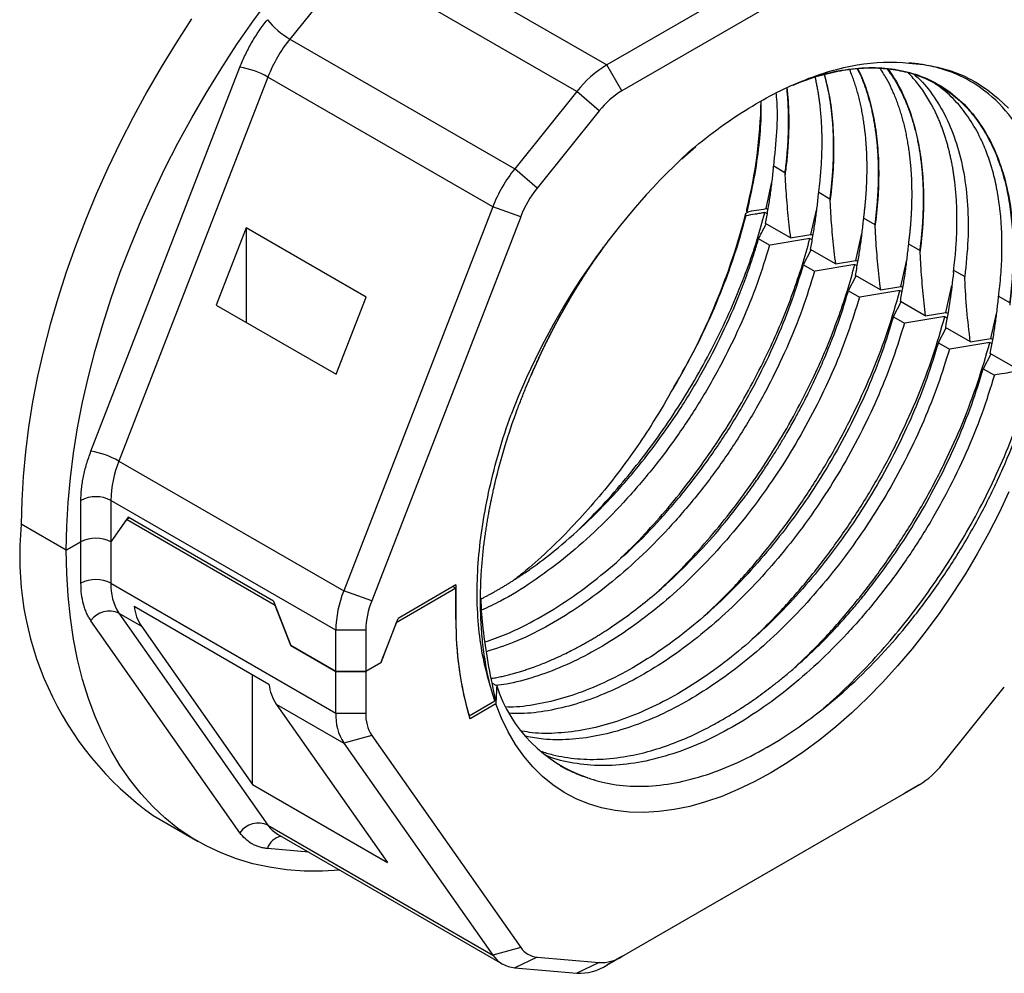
# Model space of a CAD drawing. Header units: millimetres. Extents: x 3 to 137, y 3 to 105.
# Tile 3 of 5: x 102 to 125, y 67 to 89. Entities that reach past the tile are written whole.
import ezdxf

# ---------------------------------------------------------------- set-up
doc = ezdxf.new("R2010")
doc.units = ezdxf.units.MM
doc.header["$LTSCALE"] = 0.5

msp = doc.modelspace()

# ---------------------------------------------------------------- linework, layer by layer
for p, q in [((122.446, 92.141), (115.418, 88.084)), ((122.8, 91.529), (115.771, 87.471)), ((110.115, 91.145), (115.418, 88.084)), ((109.407, 90.518), (107.942, 88.696)), ((114.711, 87.457), (109.407, 90.518)), ((107.942, 88.696), (113.246, 85.634)), ((103.251, 78.974), (106.765, 88.031)), ((115.771, 87.471), (115.418, 88.084)), ((107.425, 87.799), (103.911, 78.742)), ((112.728, 84.738), (107.425, 87.799)), ((114.711, 87.457), (113.246, 85.634)), ((115.241, 87.001), (114.711, 87.457)), ((115.241, 87.001), (113.776, 85.179)), ((117.189, 85.873), (117.517, 86.165)), ((113.776, 85.179), (113.246, 85.634)), ((119.35, 85.638), (119.352, 85.696)), ((119.618, 85.543), (119.357, 85.694)), ((119.174, 84.696), (119.313, 85.328)), ((120.417, 85.082), (120.678, 84.931)), ((112.728, 84.738), (109.214, 75.681)), ((113.388, 84.506), (112.728, 84.738)), ((118.699, 84.587), (118.774, 84.631)), ((119.2, 84.573), (119.149, 84.603)), ((119.217, 84.671), (119.174, 84.696)), ((120.234, 84.084), (120.368, 84.663)), ((113.388, 84.506), (109.874, 75.449)), ((119.75, 84.005), (119.161, 84.345)), ((121.478, 84.469), (121.739, 84.319)), ((106.911, 84.245), (106.204, 82.422)), ((109.74, 82.612), (106.911, 84.245)), ((106.911, 84.245), (106.911, 82.014)), ((119.75, 84.005), (120.234, 84.084)), ((120.278, 84.059), (120.234, 84.084)), ((121.295, 83.472), (121.435, 84.108)), ((119.257, 83.833), (118.996, 83.983)), ((120.21, 83.99), (119.269, 83.835)), ((120.21, 83.99), (120.261, 83.961)), ((122.8, 83.707), (122.539, 83.857)), ((120.06, 83.378), (120.239, 83.722)), ((120.811, 83.392), (120.222, 83.733)), ((121.27, 83.378), (120.33, 83.222)), ((120.811, 83.392), (121.295, 83.472)), ((121.27, 83.378), (121.322, 83.348)), ((121.339, 83.447), (121.295, 83.472)), ((122.356, 82.859), (122.495, 83.491)), ((120.057, 83.371), (120.318, 83.221)), ((123.599, 83.245), (123.86, 83.094)), ((121.121, 82.766), (121.3, 83.11)), ((121.872, 82.78), (121.282, 83.12)), ((121.118, 82.759), (121.378, 82.608)), ((122.331, 82.766), (121.39, 82.61)), ((121.872, 82.78), (122.356, 82.859)), ((122.331, 82.766), (122.382, 82.736)), ((122.399, 82.834), (122.356, 82.859)), ((123.416, 82.247), (123.556, 82.883)), ((109.032, 80.789), (109.74, 82.612)), ((122.181, 82.153), (122.361, 82.498)), ((122.932, 82.168), (122.343, 82.508)), ((124.66, 82.632), (124.921, 82.482)), ((106.204, 82.422), (109.032, 80.789)), ((122.932, 82.168), (123.416, 82.247)), ((123.46, 82.222), (123.416, 82.247)), ((124.477, 81.635), (124.611, 82.223)), ((122.178, 82.146), (122.439, 81.996)), ((123.392, 82.153), (122.451, 81.998)), ((123.392, 82.153), (123.443, 82.124)), ((123.242, 81.541), (123.421, 81.886)), ((123.997, 81.553), (123.404, 81.896)), ((123.239, 81.534), (123.5, 81.384)), ((124.452, 81.541), (123.512, 81.385)), ((123.993, 81.555), (124.477, 81.635)), ((124.452, 81.541), (124.504, 81.512)), ((124.521, 81.61), (124.477, 81.635)), ((124.303, 80.929), (124.482, 81.273)), ((125.054, 80.943), (124.464, 81.283)), ((124.3, 80.922), (124.56, 80.771)), ((103.911, 78.742), (109.214, 75.681)), ((103.014, 76.84), (103.014, 77.816)), ((109.025, 74.755), (103.721, 77.816)), ((103.721, 77.816), (103.721, 76.84)), ((104.13, 77.42), (103.721, 76.84)), ((104.089, 77.362), (103.721, 76.84)), ((104.089, 77.362), (104.159, 77.403)), ((107.597, 75.337), (104.089, 77.362)), ((107.556, 75.443), (104.13, 77.42)), ((102.668, 76.64), (101.608, 77.252)), ((103.014, 76.84), (102.668, 76.64)), ((102.668, 76.64), (103.014, 76.84)), ((103.014, 75.863), (103.014, 76.84)), ((103.721, 76.84), (103.721, 75.863)), ((103.721, 75.863), (109.025, 72.801)), ((111.861, 75.742), (110.453, 74.929)), ((111.861, 75.824), (110.494, 75.034)), ((111.79, 75.783), (111.861, 75.742)), ((111.861, 75.824), (111.861, 75.007)), ((111.861, 75.007), (111.861, 75.742)), ((109.874, 75.449), (109.214, 75.681)), ((104.268, 75.318), (107.45, 73.481)), ((107.556, 75.443), (107.964, 74.39)), ((107.964, 74.39), (107.597, 75.337)), ((103.911, 75.156), (104.441, 74.85)), ((103.911, 75.156), (107.425, 70.156)), ((110.085, 73.982), (110.494, 75.034)), ((106.765, 69.979), (103.251, 74.979)), ((104.441, 74.85), (107.065, 71.116)), ((110.453, 74.929), (110.085, 73.982)), ((109.732, 74.755), (109.025, 74.755)), ((109.025, 73.778), (109.025, 74.755)), ((109.732, 74.755), (109.732, 73.778)), ((109.025, 73.778), (107.964, 74.39)), ((107.964, 74.39), (109.025, 73.778)), ((110.085, 73.982), (109.732, 73.778)), ((107.065, 71.116), (107.065, 73.703)), ((109.025, 72.801), (109.025, 73.778)), ((109.732, 73.778), (109.025, 73.778)), ((109.025, 73.778), (109.732, 73.778)), ((109.732, 73.778), (109.732, 72.801)), ((112.822, 73.439), (112.726, 73.494)), ((123.33, 71.585), (124.795, 73.408)), ((112.781, 73.169), (112.778, 73.087)), ((107.623, 73.013), (109.214, 72.094)), ((107.623, 73.013), (110.247, 69.279)), ((112.17, 72.736), (112.778, 73.087)), ((112.801, 73.019), (112.192, 72.667)), ((109.025, 72.801), (109.732, 72.801)), ((109.874, 72.271), (109.214, 72.094)), ((109.874, 72.271), (113.388, 67.271)), ((109.214, 72.094), (112.728, 67.094)), ((107.065, 71.116), (110.247, 69.279)), ((115.771, 67.058), (122.8, 71.115)), ((122.8, 71.115), (122.446, 70.911)), ((115.418, 66.854), (122.446, 70.911)), ((104.715, 70.385), (105.776, 69.772)), ((107.425, 70.156), (112.728, 67.094)), ((107.65, 69.947), (112.953, 66.886)), ((108.394, 69.518), (107.412, 69.605)), ((113.388, 67.271), (112.728, 67.094)), ((113.776, 67.047), (113.246, 66.795)), ((113.776, 67.047), (115.241, 66.916)), ((115.241, 66.916), (114.711, 66.664)), ((115.771, 67.058), (115.418, 66.854)), ((113.246, 66.795), (114.711, 66.664))]:
    msp.add_line(p, q)
at = {"flags": 128}
for points in [[(102.668, 76.64), (102.679, 77.198), (102.711, 77.766), (102.765, 78.345), (102.84, 78.933), (102.936, 79.529), (103.053, 80.131), (103.191, 80.739), (103.349, 81.351), (103.528, 81.965), (103.726, 82.581), (103.943, 83.198), (104.18, 83.813), (104.435, 84.427), (104.707, 85.037), (104.997, 85.643), (105.304, 86.242), (105.627, 86.835), (105.966, 87.419), (106.319, 87.994), (106.687, 88.559), (107.068, 89.111), (107.461, 89.651)], [(105.626, 89.171), (105.259, 88.607), (104.905, 88.032), (104.567, 87.447), (104.244, 86.855), (103.937, 86.255), (103.647, 85.649), (103.374, 85.039), (103.119, 84.426), (102.883, 83.81), (102.665, 83.194), (102.467, 82.577), (102.289, 81.963), (102.13, 81.351), (101.993, 80.744), (101.876, 80.141), (101.779, 79.546), (101.704, 78.958), (101.651, 78.379), (101.619, 77.81), (101.608, 77.252)], [(122.543, 88.125), (122.886, 88.094), (123.217, 88.033), (123.534, 87.943), (123.838, 87.824), (124.126, 87.676), (124.398, 87.5), (124.653, 87.297), (124.89, 87.067)], [(124.9, 78.014), (124.67, 77.521), (124.422, 77.035), (124.158, 76.555), (123.878, 76.084), (123.584, 75.624), (123.276, 75.175), (122.955, 74.739), (122.622, 74.318), (122.279, 73.913), (121.926, 73.526), (121.565, 73.156), (121.196, 72.806), (120.821, 72.477), (120.442, 72.17), (120.058, 71.886), (119.673, 71.625), (119.285, 71.389), (118.898, 71.178), (118.513, 70.994), (118.129, 70.835), (117.75, 70.704), (117.375, 70.6), (117.006, 70.524), (116.645, 70.477), (116.292, 70.457), (115.949, 70.466), (115.616, 70.503), (115.295, 70.568), (114.987, 70.661), (114.693, 70.781), (114.413, 70.929), (114.149, 71.104), (113.901, 71.305), (113.671, 71.531), (113.458, 71.782), (113.265, 72.058), (113.09, 72.356), (112.936, 72.677), (112.801, 73.019)], [(109.125, 69.096), (108.709, 69.072), (108.283, 69.075), (107.867, 69.105), (107.461, 69.163), (107.068, 69.248), (106.687, 69.361), (106.319, 69.501), (105.966, 69.668), (105.627, 69.861), (105.304, 70.081), (104.997, 70.326), (104.707, 70.597), (104.435, 70.892), (104.18, 71.211), (103.943, 71.554), (103.726, 71.92), (103.528, 72.307), (103.349, 72.716), (103.191, 73.145), (103.053, 73.593), (102.936, 74.06), (102.84, 74.545), (102.765, 75.046), (102.711, 75.563), (102.679, 76.095), (102.668, 76.64)], [(112.444, 75.514), (112.458, 75.212), (112.497, 74.795)]]:
    msp.add_lwpolyline(points, dxfattribs=at)
for centre, radius, start, end in [((108.899, 90.346), 1.907, 218.7706, 239.8956), ((110.61, 86.558), 3.418, 141.2895, 158.7105), ((106.474, 86.145), 1.908, 60.1095, 81.2221), ((116.763, 85.855), 2.603, 121.1059, 142.0213), ((116.78, 85.8), 1.952, 121.1059, 142.0214), ((107.772, 87.425), 11.288, 345.9398, 359.0116), ((128.615, 73.895), 16.558, 132.8929, 158.9537), ((115.913, 83.497), 3.418, 141.2895, 158.7105), ((115.776, 83.576), 2.564, 141.2895, 158.7105), ((103.419, 88.515), 15.777, 329.3997, 345.584), ((102.96, 77.088), 1.908, 60.1095, 81.2221), ((106.325, 77.766), 2.604, 157.9788, 178.8919), ((103.368, 77.134), 0.769, 62.6097, 117.3903), ((109.087, 76.5), 7.517, 174.2525, 234.4354), ((103.368, 76.157), 0.769, 62.6097, 117.3903), ((103.368, 75.181), 0.769, 62.6097, 117.3903), ((104.948, 75.813), 1.227, 177.6485, 212.3492), ((111.628, 74.704), 2.604, 157.9788, 178.8919), ((105.338, 75.447), 1.078, 186.8774, 213.6658), ((111.684, 74.717), 1.953, 157.9788, 178.8919), ((103.69, 74.66), 0.543, 66.028, 143.9743), ((119.642, 74.914), 7.782, 179.315, 196.7842), ((119.708, 74.92), 7.847, 179.3636, 196.1578), ((108.52, 73.61), 1.078, 186.8774, 213.6658), ((116.062, 74.503), 3.41, 198.1797, 251.0533), ((110.251, 72.751), 1.227, 177.6485, 212.3492), ((110.652, 72.764), 0.921, 177.6485, 212.3492), ((121.791, 72.787), 1.952, 301.1059, 322.0213), ((107.204, 69.66), 0.543, 66.028, 143.9743), ((108.003, 70.554), 0.702, 214.532, 239.776), ((107.823, 69.475), 0.431, 101.5372, 162.4036), ((113.816, 67.565), 0.52, 214.4414, 265.5479), ((113.3, 67.486), 0.693, 214.4414, 265.5479), ((115.279, 67.835), 0.92, 267.6422, 302.3493), ((114.761, 67.89), 1.227, 267.6422, 302.3493)]:
    msp.add_arc(centre, radius, start, end)
for points, knots in [([(106.765, 88.031), (106.785, 88.081), (106.825, 88.18), (106.893, 88.327), (106.966, 88.473), (107.071, 88.664), (107.216, 88.896), (107.347, 89.066), (107.412, 89.152)], [0, 0, 0, 0, 0.1252242, 0.2499622, 0.3747523, 0.5001321, 0.7499622, 1, 1, 1, 1]), ([(117.345, 86.025), (117.565, 86.213), (117.787, 86.39), (118.234, 86.72), (118.46, 86.873), (119.132, 87.294), (119.578, 87.524), (120.463, 87.884), (120.905, 88.014), (121.75, 88.158), (122.156, 88.173), (122.544, 88.128)], [0, 0, 0, 0, 0.125, 0.125, 0.25, 0.25, 0.5, 0.5, 0.75, 0.75, 1, 1, 1, 1]), ([(119.87, 87.635), (120.065, 87.709), (120.49, 87.871), (121.121, 87.998), (121.758, 88.038), (122.357, 87.973), (122.911, 87.806), (123.413, 87.538), (123.855, 87.172), (124.232, 86.713), (124.54, 86.169), (124.777, 85.547), (124.938, 84.854), (125.017, 84.094), (125.021, 83.283), (124.956, 82.708), (124.924, 82.42)], [0, 0, 0, 0, 0.06112, 0.133312, 0.20554, 0.277801, 0.350056, 0.422274, 0.494464, 0.566667, 0.638882, 0.71109, 0.783283, 0.855496, 0.927751, 1, 1, 1, 1]), ([(125.575, 80.938), (125.592, 81.011), (125.651, 81.256), (125.753, 81.768), (125.867, 82.559), (125.924, 83.596), (125.832, 84.817), (125.425, 86.297), (124.658, 87.302), (123.847, 87.796), (123.38, 87.98), (123.064, 88.06), (122.831, 88.099), (122.72, 88.113), (122.64, 88.121), (122.598, 88.124), (122.565, 88.127), (122.549, 88.126), (122.544, 88.126)], [0, 0, 0, 0, 0.018929, 0.063525, 0.133868, 0.230079, 0.352221, 0.500278, 0.740501, 0.833085, 0.888679, 0.944295, 0.962854, 0.981414, 0.987606, 0.993799, 0.997929, 1, 1, 1, 1]), ([(119.815, 87.61), (119.862, 87.631), (120.087, 87.73), (120.483, 87.852), (120.992, 87.968), (121.48, 88.02), (121.949, 88.014), (122.399, 87.948), (122.822, 87.822), (123.211, 87.639), (123.568, 87.401), (123.895, 87.104), (124.183, 86.754), (124.428, 86.358), (124.632, 85.915), (124.794, 85.424), (124.91, 84.894), (124.981, 84.337), (125.008, 83.751), (124.994, 83.134), (124.945, 82.699), (124.921, 82.482)], [0, 0, 0, 0, 0.014639, 0.0703, 0.12596, 0.180051, 0.234141, 0.289802, 0.345463, 0.399554, 0.453645, 0.509307, 0.56497, 0.619058, 0.673147, 0.728807, 0.784467, 0.837606, 0.890746, 0.945373, 1, 1, 1, 1]), ([(120.417, 85.082), (120.419, 85.092), (120.426, 85.146), (120.437, 85.243), (120.449, 85.349), (120.457, 85.434), (120.465, 85.518), (120.472, 85.602), (120.479, 85.707), (120.484, 85.79), (120.488, 85.873), (120.491, 85.955), (120.494, 86.037), (120.496, 86.139), (120.497, 86.22), (120.497, 86.32), (120.496, 86.4), (120.494, 86.479), (120.492, 86.558), (120.489, 86.637), (120.484, 86.734), (120.479, 86.811), (120.473, 86.887), (120.466, 86.963), (120.459, 87.039), (120.449, 87.132), (120.44, 87.207), (120.43, 87.28), (120.419, 87.353), (120.408, 87.425), (120.393, 87.515), (120.38, 87.586), (120.366, 87.656), (120.353, 87.721), (120.342, 87.767), (120.336, 87.796)], [0, 0, 0, 0, 0.010821, 0.054109, 0.097396, 0.119039, 0.140682, 0.183969, 0.205612, 0.248899, 0.270542, 0.292185, 0.335472, 0.357115, 0.400402, 0.422045, 0.465332, 0.486975, 0.508618, 0.551905, 0.573548, 0.616835, 0.638478, 0.660121, 0.703408, 0.725051, 0.768338, 0.789981, 0.811624, 0.854911, 0.876554, 0.919841, 0.941484, 0.963127, 1, 1, 1, 1]), ([(120.546, 87.859), (120.578, 87.744), (120.659, 87.448), (120.734, 86.922), (120.775, 86.292), (120.766, 85.628), (120.715, 85.164), (120.69, 84.932)], [0, 0, 0, 0, 0.136962, 0.352797, 0.568605, 0.78433, 1, 1, 1, 1]), ([(120.547, 87.859), (120.553, 87.84), (120.564, 87.798), (120.58, 87.733), (120.597, 87.665), (120.612, 87.597), (120.627, 87.528), (120.641, 87.458), (120.654, 87.388), (120.667, 87.317), (120.679, 87.246), (120.693, 87.149), (120.706, 87.052), (120.718, 86.954), (120.725, 86.879), (120.732, 86.804), (120.739, 86.729), (120.744, 86.653), (120.749, 86.576), (120.753, 86.499), (120.756, 86.421), (120.758, 86.343), (120.76, 86.264), (120.761, 86.185), (120.761, 86.106), (120.76, 86.026), (120.759, 85.945), (120.756, 85.864), (120.753, 85.783), (120.749, 85.701), (120.745, 85.619), (120.739, 85.536), (120.733, 85.453), (120.726, 85.37), (120.719, 85.286), (120.71, 85.202), (120.701, 85.114), (120.69, 85.024), (120.682, 84.962), (120.678, 84.931)], [0, 0, 0, 0, 0.023448, 0.049713, 0.075977, 0.102241, 0.128506, 0.15477, 0.181034, 0.207299, 0.233563, 0.259827, 0.312358, 0.338623, 0.364887, 0.391151, 0.417416, 0.44368, 0.469944, 0.496209, 0.522473, 0.548737, 0.575002, 0.601266, 0.62753, 0.653794, 0.680059, 0.706323, 0.732587, 0.758852, 0.785116, 0.81138, 0.837645, 0.863909, 0.890173, 0.916438, 0.942702, 0.971349, 1, 1, 1, 1]), ([(121.478, 84.469), (121.479, 84.476), (121.484, 84.512), (121.492, 84.576), (121.501, 84.66), (121.51, 84.744), (121.519, 84.828), (121.525, 84.898), (121.53, 84.967), (121.536, 85.036), (121.541, 85.119), (121.546, 85.201), (121.55, 85.283), (121.553, 85.364), (121.555, 85.445), (121.557, 85.525), (121.558, 85.605), (121.558, 85.685), (121.557, 85.764), (121.556, 85.842), (121.554, 85.92), (121.551, 85.998), (121.547, 86.075), (121.543, 86.152), (121.537, 86.228), (121.532, 86.303), (121.525, 86.378), (121.517, 86.453), (121.509, 86.527), (121.5, 86.6), (121.49, 86.672), (121.48, 86.745), (121.469, 86.816), (121.457, 86.887), (121.444, 86.957), (121.431, 87.027), (121.417, 87.096), (121.402, 87.164), (121.386, 87.232), (121.37, 87.299), (121.353, 87.365), (121.335, 87.431), (121.316, 87.496), (121.297, 87.56), (121.277, 87.624), (121.256, 87.687), (121.235, 87.749), (121.213, 87.811), (121.19, 87.871), (121.168, 87.926), (121.154, 87.961), (121.148, 87.975)], [0, 0, 0, 0, 0.005265, 0.026324, 0.047384, 0.068443, 0.089502, 0.110562, 0.121091, 0.142151, 0.16321, 0.18427, 0.205329, 0.226389, 0.247448, 0.268507, 0.289567, 0.310626, 0.331686, 0.352745, 0.373805, 0.394864, 0.415923, 0.436983, 0.458042, 0.479102, 0.500161, 0.52122, 0.54228, 0.563339, 0.584399, 0.605458, 0.626518, 0.647577, 0.668636, 0.689696, 0.710755, 0.731815, 0.752874, 0.773933, 0.794993, 0.816052, 0.837112, 0.858171, 0.879231, 0.90029, 0.921349, 0.942409, 0.963468, 0.984528, 1, 1, 1, 1]), ([(121.327, 87.994), (121.367, 87.913), (121.416, 87.814), (121.465, 87.688), (121.486, 87.63), (121.507, 87.571), (121.528, 87.511), (121.547, 87.451), (121.566, 87.39), (121.585, 87.328), (121.602, 87.266), (121.62, 87.203), (121.636, 87.14), (121.652, 87.076), (121.667, 87.011), (121.681, 86.946), (121.694, 86.881), (121.707, 86.814), (121.724, 86.725), (121.739, 86.635), (121.752, 86.544), (121.762, 86.475), (121.77, 86.405), (121.779, 86.335), (121.786, 86.265), (121.793, 86.194), (121.799, 86.122), (121.804, 86.05), (121.808, 85.978), (121.812, 85.905), (121.816, 85.832), (121.818, 85.758), (121.82, 85.684), (121.821, 85.609), (121.821, 85.534), (121.821, 85.458), (121.82, 85.382), (121.818, 85.306), (121.816, 85.229), (121.813, 85.152), (121.809, 85.074), (121.805, 84.996), (121.798, 84.892), (121.79, 84.787), (121.78, 84.681), (121.772, 84.601), (121.764, 84.521), (121.755, 84.447), (121.747, 84.38), (121.742, 84.339), (121.739, 84.319)], [0, 0, 0, 0, 0.085772, 0.104617, 0.123463, 0.142309, 0.161154, 0.18, 0.198846, 0.217692, 0.236537, 0.255383, 0.274229, 0.293074, 0.31192, 0.330766, 0.349611, 0.368457, 0.387303, 0.424996, 0.443841, 0.462687, 0.481533, 0.500378, 0.519224, 0.53807, 0.556915, 0.575761, 0.594607, 0.613453, 0.632298, 0.651144, 0.66999, 0.688835, 0.707681, 0.726527, 0.745372, 0.764218, 0.783064, 0.801909, 0.820755, 0.839601, 0.858446, 0.896139, 0.914985, 0.933831, 0.952676, 0.971522, 0.985761, 1, 1, 1, 1]), ([(121.339, 87.996), (121.373, 87.929), (121.479, 87.714), (121.611, 87.301), (121.736, 86.763), (121.812, 86.184), (121.839, 85.571), (121.821, 84.929), (121.768, 84.481), (121.742, 84.257)], [0, 0, 0, 0, 0.069836, 0.224871, 0.379912, 0.534938, 0.689948, 0.844967, 1, 1, 1, 1]), ([(122.539, 83.857), (122.54, 83.864), (122.544, 83.9), (122.552, 83.963), (122.562, 84.048), (122.571, 84.132), (122.579, 84.216), (122.587, 84.299), (122.593, 84.383), (122.599, 84.465), (122.604, 84.548), (122.609, 84.63), (122.612, 84.711), (122.615, 84.792), (122.617, 84.873), (122.618, 84.953), (122.619, 85.033), (122.618, 85.113), (122.617, 85.191), (122.616, 85.27), (122.613, 85.348), (122.61, 85.425), (122.606, 85.502), (122.601, 85.578), (122.595, 85.654), (122.589, 85.729), (122.582, 85.804), (122.574, 85.878), (122.565, 85.952), (122.556, 86.025), (122.546, 86.097), (122.535, 86.169), (122.523, 86.24), (122.511, 86.311), (122.498, 86.381), (122.484, 86.45), (122.47, 86.519), (122.454, 86.587), (122.438, 86.654), (122.422, 86.721), (122.404, 86.787), (122.386, 86.852), (122.367, 86.917), (122.347, 86.981), (122.327, 87.044), (122.306, 87.107), (122.284, 87.169), (122.262, 87.23), (122.238, 87.29), (122.214, 87.35), (122.19, 87.409), (122.164, 87.467), (122.112, 87.582), (122.02, 87.771), (121.92, 87.921), (121.864, 88.005)], [0, 0, 0, 0, 0.0042127, 0.0210639, 0.0379151, 0.0547663, 0.0716174, 0.0884686, 0.1053198, 0.122171, 0.1390222, 0.1558733, 0.1727245, 0.1895757, 0.2064269, 0.2232781, 0.2401292, 0.2569804, 0.2738316, 0.2906828, 0.3075339, 0.3243851, 0.3412363, 0.3580875, 0.3749387, 0.3917898, 0.408641, 0.4254922, 0.4423434, 0.4591946, 0.4760457, 0.4928969, 0.5097481, 0.5265993, 0.5434504, 0.5603016, 0.5771528, 0.594004, 0.6108552, 0.6277063, 0.6445575, 0.6614087, 0.6782599, 0.695111, 0.7119622, 0.7288134, 0.7456646, 0.7625158, 0.7793669, 0.7962181, 0.8130693, 0.8299205, 0.8467717, 0.9141913, 1, 1, 1, 1]), ([(122.031, 87.991), (122.098, 87.897), (122.258, 87.674), (122.395, 87.392), (122.478, 87.195), (122.503, 87.135), (122.526, 87.074), (122.549, 87.013), (122.571, 86.95), (122.592, 86.888), (122.613, 86.824), (122.633, 86.76), (122.652, 86.695), (122.67, 86.629), (122.688, 86.563), (122.705, 86.496), (122.721, 86.428), (122.736, 86.36), (122.751, 86.291), (122.765, 86.221), (122.778, 86.151), (122.79, 86.08), (122.801, 86.009), (122.812, 85.937), (122.822, 85.865), (122.831, 85.791), (122.84, 85.718), (122.848, 85.643), (122.855, 85.569), (122.861, 85.493), (122.866, 85.417), (122.871, 85.341), (122.875, 85.264), (122.878, 85.187), (122.88, 85.109), (122.881, 85.03), (122.882, 84.951), (122.882, 84.872), (122.881, 84.792), (122.88, 84.712), (122.877, 84.631), (122.874, 84.55), (122.87, 84.469), (122.866, 84.387), (122.86, 84.304), (122.854, 84.221), (122.847, 84.138), (122.839, 84.055), (122.831, 83.971), (122.821, 83.885), (122.811, 83.797), (122.803, 83.737), (122.8, 83.707)], [0, 0, 0, 0, 0.094922, 0.224052, 0.240179, 0.256305, 0.272431, 0.288557, 0.304683, 0.32081, 0.336936, 0.353062, 0.369188, 0.385315, 0.401441, 0.417567, 0.433693, 0.449819, 0.465946, 0.482072, 0.498198, 0.514324, 0.53045, 0.546577, 0.562703, 0.578829, 0.594955, 0.611081, 0.627208, 0.643334, 0.65946, 0.675586, 0.691712, 0.707839, 0.723965, 0.740091, 0.756217, 0.772343, 0.78847, 0.804596, 0.820722, 0.836848, 0.852974, 0.869101, 0.885227, 0.901353, 0.917479, 0.933605, 0.949732, 0.965858, 0.982928, 1, 1, 1, 1]), ([(122.05, 87.988), (122.118, 87.892), (122.278, 87.664), (122.478, 87.244), (122.656, 86.742), (122.784, 86.193), (122.866, 85.606), (122.897, 84.982), (122.882, 84.33), (122.829, 83.873), (122.803, 83.645)], [0, 0, 0, 0, 0.095797, 0.224819, 0.353951, 0.483168, 0.612418, 0.741652, 0.870839, 1, 1, 1, 1]), ([(123.599, 83.245), (123.601, 83.256), (123.608, 83.31), (123.62, 83.408), (123.631, 83.516), (123.64, 83.602), (123.647, 83.688), (123.654, 83.773), (123.661, 83.879), (123.666, 83.963), (123.671, 84.068), (123.675, 84.152), (123.677, 84.234), (123.678, 84.317), (123.679, 84.399), (123.679, 84.501), (123.678, 84.582), (123.676, 84.662), (123.673, 84.742), (123.67, 84.821), (123.664, 84.92), (123.659, 84.998), (123.652, 85.075), (123.646, 85.152), (123.638, 85.229), (123.627, 85.323), (123.618, 85.398), (123.605, 85.491), (123.594, 85.565), (123.582, 85.638), (123.569, 85.71), (123.555, 85.782), (123.537, 85.87), (123.522, 85.94), (123.506, 86.01), (123.489, 86.079), (123.471, 86.147), (123.448, 86.231), (123.429, 86.297), (123.409, 86.363), (123.388, 86.428), (123.367, 86.492), (123.339, 86.571), (123.315, 86.634), (123.291, 86.696), (123.267, 86.757), (123.241, 86.817), (123.208, 86.891), (123.181, 86.949), (123.146, 87.021), (123.117, 87.078), (123.088, 87.133), (123.042, 87.216), (122.94, 87.39), (122.767, 87.639), (122.608, 87.812), (122.529, 87.898)], [0, 0, 0, 0, 0.005465, 0.027328, 0.049191, 0.060122, 0.071053, 0.092915, 0.103846, 0.125709, 0.13664, 0.158502, 0.169433, 0.180364, 0.202227, 0.213158, 0.23502, 0.245951, 0.256882, 0.278745, 0.289676, 0.311538, 0.322469, 0.3334, 0.355263, 0.366194, 0.388056, 0.398987, 0.42085, 0.431781, 0.442712, 0.464574, 0.475505, 0.497368, 0.508299, 0.51923, 0.541093, 0.552024, 0.573886, 0.584817, 0.595748, 0.617611, 0.628542, 0.650404, 0.661335, 0.672266, 0.694129, 0.70506, 0.726922, 0.737853, 0.759716, 0.770647, 0.781578, 0.825307, 0.912804, 1, 1, 1, 1]), ([(122.671, 87.855), (122.681, 87.847), (122.845, 87.723), (123.103, 87.395), (123.431, 86.865), (123.678, 86.243), (123.851, 85.548), (123.94, 84.783), (123.953, 83.966), (123.892, 83.384), (123.862, 83.093)], [0, 0, 0, 0, 0.009527, 0.15072, 0.291908, 0.433546, 0.574734, 0.716338, 0.858396, 1, 1, 1, 1]), ([(124.66, 82.632), (124.662, 82.644), (124.669, 82.7), (124.686, 82.846), (124.709, 83.068), (124.727, 83.331), (124.737, 83.546), (124.741, 83.759), (124.74, 83.927), (124.735, 84.134), (124.727, 84.297), (124.712, 84.497), (124.697, 84.655), (124.672, 84.848), (124.649, 85), (124.615, 85.186), (124.577, 85.368), (124.532, 85.544), (124.483, 85.716), (124.439, 85.85), (124.358, 86.079), (124.221, 86.402), (123.985, 86.818), (123.677, 87.211), (123.375, 87.5), (123.165, 87.639), (123.087, 87.69)], [0, 0, 0, 0, 0.004845, 0.024224, 0.062986, 0.101749, 0.140511, 0.15989, 0.198653, 0.218032, 0.256795, 0.276174, 0.314936, 0.334315, 0.373078, 0.392457, 0.43122, 0.469982, 0.489361, 0.528124, 0.547503, 0.625063, 0.729657, 0.834481, 0.939075, 1, 1, 1, 1]), ([(119.357, 85.694), (119.385, 85.968), (119.441, 86.515), (119.45, 87.092), (119.419, 87.379), (119.414, 87.426)], [0, 0, 0, 0, 0.456112, 0.912224, 1, 1, 1, 1]), ([(119.658, 87.539), (119.661, 87.516), (119.666, 87.47), (119.672, 87.4), (119.68, 87.306), (119.686, 87.211), (119.691, 87.115), (119.695, 87.018), (119.698, 86.921), (119.699, 86.823), (119.7, 86.749), (119.699, 86.649), (119.697, 86.549), (119.694, 86.448), (119.69, 86.346), (119.685, 86.244), (119.678, 86.141), (119.67, 86.038), (119.661, 85.933), (119.651, 85.829), (119.642, 85.742), (119.631, 85.647), (119.622, 85.578), (119.618, 85.543)], [0, 0, 0, 0, 0.037094, 0.074713, 0.112332, 0.187574, 0.225193, 0.262812, 0.338054, 0.375673, 0.413292, 0.450911, 0.526153, 0.563772, 0.601391, 0.676633, 0.714252, 0.751871, 0.827113, 0.864732, 0.902351, 0.951171, 1, 1, 1, 1]), ([(119.665, 87.542), (119.677, 87.432), (119.702, 87.192), (119.713, 86.821), (119.709, 86.475), (119.694, 86.191), (119.677, 85.968), (119.657, 85.768), (119.639, 85.623), (119.627, 85.526), (119.622, 85.494), (119.62, 85.482)], [0, 0, 0, 0, 0.1733293, 0.3780997, 0.5539973, 0.6785338, 0.783008, 0.8674024, 0.9563165, 0.9838131, 1, 1, 1, 1]), ([(119.053, 87.224), (119.054, 87.102), (119.056, 86.768), (119.005, 86.165), (118.902, 85.42), (118.78, 84.888), (118.72, 84.622)], [0, 0, 0, 0, 0.149605, 0.411481, 0.705743, 1, 1, 1, 1]), ([(119.161, 84.345), (119.181, 84.45), (119.221, 84.661), (119.272, 84.982), (119.316, 85.307), (119.339, 85.527), (119.35, 85.637)], [0, 0, 0, 0, 0.252592, 0.502794, 0.751584, 1, 1, 1, 1]), ([(119.62, 85.482), (119.625, 85.386), (119.635, 85.194), (119.656, 84.903), (119.682, 84.607), (119.713, 84.308), (119.738, 84.106), (119.75, 84.005)], [0, 0, 0, 0, 0.198083, 0.396595, 0.596076, 0.797046, 1, 1, 1, 1]), ([(120.222, 83.733), (120.242, 83.838), (120.282, 84.049), (120.333, 84.37), (120.377, 84.695), (120.4, 84.915), (120.411, 85.025)], [0, 0, 0, 0, 0.2529812, 0.5033149, 0.7519765, 1, 1, 1, 1]), ([(120.681, 84.869), (120.686, 84.773), (120.696, 84.581), (120.717, 84.289), (120.743, 83.994), (120.774, 83.695), (120.799, 83.494), (120.811, 83.392)], [0, 0, 0, 0, 0.1987, 0.397511, 0.596981, 0.797643, 1, 1, 1, 1]), ([(114.765, 77.137), (114.928, 77.299), (115.282, 77.649), (115.799, 78.238), (116.32, 78.888), (116.812, 79.569), (117.273, 80.276), (117.698, 81.004), (118.085, 81.75), (118.432, 82.507), (118.723, 83.238), (118.964, 83.939), (119.087, 84.381), (119.149, 84.603)], [0, 0, 0, 0, 0.081181, 0.175191, 0.269536, 0.363882, 0.457891, 0.551895, 0.646236, 0.740576, 0.83458, 0.91729, 1, 1, 1, 1]), ([(119.149, 84.603), (119.11, 84.596), (119.072, 84.59), (119.033, 84.584), (118.994, 84.577), (118.956, 84.571), (118.917, 84.564), (118.843, 84.552), (118.77, 84.54), (118.696, 84.528)], [0, 0, 0, 0, 0.0001207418, 0.0001207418, 0.0001207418, 0.0002414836, 0.0002414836, 0.0002414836, 0.0004713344, 0.0004713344, 0.0004713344, 0.0004713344]), ([(118.696, 84.528), (118.609, 84.187), (118.507, 83.844), (118.275, 83.157), (118.145, 82.817), (117.72, 81.803), (117.385, 81.138), (116.998, 80.484)], [0, 0, 0, 0, 0.25, 0.25, 0.5, 0.5, 1, 1, 1, 1]), ([(118.999, 83.99), (119.024, 84.037), (119.073, 84.13), (119.133, 84.245), (119.168, 84.313), (119.179, 84.335)], [0, 0, 0, 0, 0.40748, 0.814961, 1, 1, 1, 1]), ([(121.282, 83.12), (121.303, 83.226), (121.343, 83.437), (121.393, 83.758), (121.438, 84.082), (121.461, 84.303), (121.472, 84.413)], [0, 0, 0, 0, 0.2530468, 0.5034018, 0.7520412, 1, 1, 1, 1]), ([(121.742, 84.257), (121.747, 84.161), (121.757, 83.968), (121.778, 83.677), (121.804, 83.382), (121.835, 83.083), (121.859, 82.881), (121.872, 82.78)], [0, 0, 0, 0, 0.198684, 0.397486, 0.596956, 0.797626, 1, 1, 1, 1]), ([(112.45, 75.49), (112.458, 75.494), (112.477, 75.504), (112.52, 75.527), (112.567, 75.551), (112.614, 75.576), (112.661, 75.601), (112.707, 75.627), (112.766, 75.659), (112.812, 75.686), (112.871, 75.719), (112.917, 75.747), (112.964, 75.774), (113.011, 75.802), (113.057, 75.831), (113.116, 75.867), (113.162, 75.896), (113.209, 75.925), (113.255, 75.955), (113.302, 75.985), (113.36, 76.024), (113.407, 76.055), (113.453, 76.086), (113.523, 76.133), (113.766, 76.303), (114.242, 76.663), (114.903, 77.242), (115.596, 77.946), (116.197, 78.648), (116.709, 79.322), (117.191, 80.025), (117.679, 80.834), (118.152, 81.747), (118.436, 82.394), (118.575, 82.745), (118.601, 82.813), (118.622, 82.867), (118.648, 82.935), (118.668, 82.989), (118.693, 83.057), (118.713, 83.111), (118.737, 83.179), (118.757, 83.233), (118.78, 83.301), (118.799, 83.356), (118.822, 83.423), (118.84, 83.478), (118.862, 83.545), (118.88, 83.6), (118.901, 83.667), (118.918, 83.721), (118.939, 83.789), (118.955, 83.843), (118.976, 83.912), (118.988, 83.955), (118.996, 83.983)], [0, 0, 0, 0, 0.00288, 0.007053, 0.0154, 0.019573, 0.023746, 0.032093, 0.036266, 0.044613, 0.048786, 0.057132, 0.061305, 0.065479, 0.073825, 0.077998, 0.086345, 0.090518, 0.094691, 0.103038, 0.107211, 0.115557, 0.119731, 0.123904, 0.140597, 0.207428, 0.296536, 0.385929, 0.475037, 0.541, 0.606964, 0.696072, 0.785465, 0.874573, 0.88238, 0.886283, 0.89409, 0.897993, 0.9058, 0.909703, 0.91751, 0.921413, 0.92922, 0.933123, 0.94093, 0.944833, 0.95264, 0.956543, 0.96435, 0.968253, 0.97606, 0.979963, 0.98777, 0.991674, 1, 1, 1, 1]), ([(113.64, 80.777), (113.779, 81.086), (114.058, 81.704), (114.555, 82.597), (115.041, 83.376), (115.381, 83.831), (115.522, 84.019)], [0, 0, 0, 0, 0.269783, 0.539563, 0.809387, 1, 1, 1, 1]), ([(115.745, 76.455), (115.82, 76.525), (116.085, 76.774), (116.528, 77.25), (117.068, 77.878), (117.581, 78.544), (118.059, 79.233), (118.504, 79.946), (118.917, 80.685), (119.27, 81.4), (119.566, 82.076), (119.813, 82.711), (120.032, 83.351), (120.15, 83.777), (120.21, 83.99)], [0, 0, 0, 0, 0.03637, 0.12803, 0.222353, 0.316675, 0.408338, 0.500001, 0.594326, 0.68865, 0.765709, 0.842767, 0.921384, 1, 1, 1, 1]), ([(118.996, 83.983), (118.997, 83.985), (118.997, 83.986), (118.998, 83.987), (118.998, 83.988), (118.999, 83.989), (118.999, 83.99)], [0, 0, 0, 0, 0.00000610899, 0.00000610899, 0.00000610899, 0.00001222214, 0.00001222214, 0.00001222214, 0.00001222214]), ([(119.258, 83.834), (119.165, 83.534), (118.979, 82.932), (118.608, 82.017), (118.169, 81.104), (117.661, 80.205), (117.096, 79.339), (116.477, 78.52), (115.816, 77.755), (115.122, 77.053), (114.401, 76.426), (113.663, 75.885), (113.012, 75.477), (112.612, 75.295), (112.461, 75.226)], [0, 0, 0, 0, 0.0841175, 0.1682349, 0.2547388, 0.3415185, 0.4280225, 0.5145278, 0.6013089, 0.6878139, 0.7743111, 0.8610842, 0.9475813, 1, 1, 1, 1]), ([(113.7, 80.914), (113.703, 80.921), (113.719, 80.958), (113.749, 81.024), (113.789, 81.112), (113.829, 81.2), (113.87, 81.288), (113.912, 81.375), (113.947, 81.448), (113.983, 81.521), (114.019, 81.593), (114.062, 81.68), (114.099, 81.752), (114.136, 81.824), (114.174, 81.895), (114.219, 81.981), (114.257, 82.053), (114.296, 82.124), (114.335, 82.195), (114.382, 82.279), (114.422, 82.35), (114.462, 82.42), (114.503, 82.49), (114.552, 82.574), (114.593, 82.643), (114.635, 82.713), (114.676, 82.782), (114.727, 82.864), (114.77, 82.933), (114.813, 83.001), (114.856, 83.069), (114.908, 83.15), (114.952, 83.217), (114.996, 83.284), (115.04, 83.351), (115.094, 83.431), (115.139, 83.497), (115.185, 83.562), (115.23, 83.628), (115.286, 83.706), (115.33, 83.768), (115.356, 83.804), (115.363, 83.814)], [0, 0, 0, 0, 0.007218, 0.03609, 0.064962, 0.093834, 0.122706, 0.151578, 0.18045, 0.194886, 0.223758, 0.25263, 0.281502, 0.295938, 0.32481, 0.353682, 0.382554, 0.39699, 0.425862, 0.454734, 0.483606, 0.498041, 0.526913, 0.555785, 0.584657, 0.599093, 0.627965, 0.656837, 0.685709, 0.700145, 0.729017, 0.757889, 0.786761, 0.801197, 0.830069, 0.858941, 0.887813, 0.902249, 0.931121, 0.959993, 0.988865, 1, 1, 1, 1]), ([(122.343, 82.508), (122.363, 82.614), (122.403, 82.824), (122.454, 83.146), (122.498, 83.47), (122.521, 83.69), (122.533, 83.8)], [0, 0, 0, 0, 0.2530579, 0.5034164, 0.7520521, 1, 1, 1, 1]), ([(122.803, 83.644), (122.808, 83.548), (122.817, 83.356), (122.839, 83.064), (122.865, 82.769), (122.895, 82.47), (122.92, 82.269), (122.932, 82.168)], [0, 0, 0, 0, 0.198707, 0.39752, 0.596991, 0.797649, 1, 1, 1, 1]), ([(116.653, 75.697), (116.779, 75.815), (117.096, 76.111), (117.589, 76.637), (118.129, 77.266), (118.641, 77.932), (119.119, 78.62), (119.565, 79.333), (119.977, 80.073), (120.331, 80.788), (120.627, 81.463), (120.873, 82.099), (121.092, 82.739), (121.211, 83.165), (121.27, 83.378)], [0, 0, 0, 0, 0.059621, 0.14907, 0.241118, 0.333166, 0.422618, 0.51207, 0.60412, 0.696169, 0.771367, 0.846564, 0.923282, 1, 1, 1, 1]), ([(112.543, 74.478), (112.71, 74.536), (113.123, 74.679), (113.794, 75.019), (114.543, 75.482), (115.284, 76.035), (116.007, 76.667), (116.699, 77.376), (117.353, 78.149), (117.964, 78.976), (118.521, 79.847), (119.022, 80.75), (119.444, 81.647), (119.795, 82.525), (119.97, 83.09), (120.057, 83.373)], [0, 0, 0, 0, 0.054723, 0.134568, 0.214408, 0.294503, 0.374343, 0.4542, 0.534313, 0.61417, 0.694014, 0.774112, 0.853956, 0.926978, 1, 1, 1, 1]), ([(120.318, 83.222), (120.226, 82.921), (120.04, 82.32), (119.669, 81.405), (119.23, 80.492), (118.722, 79.592), (118.156, 78.727), (117.538, 77.907), (116.877, 77.142), (116.182, 76.441), (115.462, 75.815), (114.723, 75.269), (113.975, 74.815), (113.254, 74.465), (112.792, 74.316), (112.576, 74.246)], [0, 0, 0, 0, 0.075756, 0.1515119, 0.2294168, 0.3075701, 0.3854749, 0.4633811, 0.5415356, 0.6194415, 0.6973403, 0.7754876, 0.8533864, 0.9312797, 1, 1, 1, 1]), ([(112.689, 73.617), (112.723, 73.622), (112.799, 73.634), (112.916, 73.659), (113.038, 73.687), (113.156, 73.717), (113.271, 73.748), (113.382, 73.781), (113.49, 73.815), (113.593, 73.849), (113.755, 73.906), (113.965, 73.987), (114.217, 74.096), (114.431, 74.197), (114.602, 74.284), (114.718, 74.345), (114.808, 74.394), (114.889, 74.439), (114.981, 74.491), (115.073, 74.544), (115.165, 74.599), (115.256, 74.655), (115.348, 74.713), (115.576, 74.86), (115.923, 75.1), (116.381, 75.458), (116.889, 75.894), (117.456, 76.442), (118.067, 77.116), (118.528, 77.694), (118.851, 78.136), (119.048, 78.42), (119.228, 78.691), (119.391, 78.947), (119.538, 79.187), (119.691, 79.447), (119.844, 79.718), (119.991, 79.99), (120.112, 80.224), (120.216, 80.433), (120.312, 80.633), (120.406, 80.835), (120.496, 81.037), (120.582, 81.239), (120.665, 81.442), (120.791, 81.763), (120.951, 82.204), (121.062, 82.575), (121.118, 82.76)], [0, 0, 0, 0, 0.010503, 0.023257, 0.035589, 0.047497, 0.058983, 0.070046, 0.080687, 0.090904, 0.100699, 0.128728, 0.152582, 0.17462, 0.191266, 0.20252, 0.20838, 0.217245, 0.226109, 0.234973, 0.243837, 0.252701, 0.261565, 0.270429, 0.319169, 0.362688, 0.406205, 0.472122, 0.538037, 0.60395, 0.62986, 0.65424, 0.677092, 0.698415, 0.718208, 0.736473, 0.762084, 0.78392, 0.801981, 0.817824, 0.833667, 0.849511, 0.865354, 0.881197, 0.897039, 0.912882, 0.956441, 1, 1, 1, 1]), ([(117.788, 75.154), (117.974, 75.332), (118.398, 75.737), (119.024, 76.446), (119.663, 77.258), (120.257, 78.119), (120.799, 79.016), (121.283, 79.94), (121.704, 80.88), (122.063, 81.827), (122.242, 82.453), (122.331, 82.766)], [0, 0, 0, 0, 0.088854, 0.202747, 0.316641, 0.430534, 0.544427, 0.65832, 0.772214, 0.886107, 1, 1, 1, 1]), ([(121.378, 82.608), (121.292, 82.327), (121.119, 81.765), (120.781, 80.917), (120.389, 80.078), (119.943, 79.254), (119.447, 78.456), (118.907, 77.691), (118.328, 76.968), (117.715, 76.294), (117.076, 75.676), (116.416, 75.121), (115.742, 74.635), (115.061, 74.223), (114.381, 73.888), (113.708, 73.641), (113.178, 73.494), (112.882, 73.462), (112.798, 73.453)], [0, 0, 0, 0, 0.0649556, 0.1299113, 0.1948669, 0.2598226, 0.3247782, 0.3897338, 0.4546895, 0.5196451, 0.5846007, 0.6495564, 0.714512, 0.7794677, 0.8444233, 0.9093789, 0.9743346, 1, 1, 1, 1]), ([(124.464, 81.283), (124.485, 81.389), (124.525, 81.6), (124.576, 81.922), (124.62, 82.246), (124.644, 82.466), (124.655, 82.575)], [0, 0, 0, 0, 0.2537514, 0.5043543, 0.7527654, 1, 1, 1, 1]), ([(122.178, 82.146), (122.092, 81.865), (121.919, 81.303), (121.581, 80.455), (121.189, 79.616), (120.743, 78.793), (120.247, 77.994), (119.707, 77.23), (119.127, 76.506), (118.515, 75.832), (117.876, 75.214), (117.216, 74.659), (116.542, 74.173), (115.861, 73.761), (115.181, 73.428), (114.507, 73.174), (113.848, 73.013), (113.362, 72.936), (113.106, 72.943), (113.053, 72.944)], [0, 0, 0, 0, 0.061501, 0.123001, 0.184502, 0.246002, 0.307503, 0.369004, 0.430504, 0.492005, 0.553505, 0.615006, 0.676507, 0.738007, 0.799508, 0.861009, 0.922509, 0.98401, 1, 1, 1, 1]), ([(122.439, 81.996), (122.352, 81.715), (122.179, 81.153), (121.841, 80.305), (121.45, 79.465), (121.003, 78.642), (120.508, 77.844), (119.968, 77.079), (119.388, 76.356), (118.776, 75.682), (118.136, 75.064), (117.476, 74.509), (116.803, 74.023), (116.122, 73.611), (115.441, 73.277), (114.767, 73.024), (114.109, 72.86), (113.558, 72.781), (113.242, 72.792), (113.127, 72.795)], [0, 0, 0, 0, 0.060369, 0.120738, 0.181107, 0.241475, 0.301844, 0.362213, 0.422582, 0.482951, 0.54332, 0.603688, 0.664057, 0.724426, 0.784795, 0.845164, 0.905533, 0.965902, 1, 1, 1, 1]), ([(118.849, 74.542), (119.035, 74.72), (119.458, 75.124), (120.084, 75.834), (120.724, 76.646), (121.318, 77.507), (121.859, 78.404), (122.344, 79.328), (122.765, 80.268), (123.123, 81.215), (123.302, 81.841), (123.392, 82.153)], [0, 0, 0, 0, 0.088854, 0.202747, 0.316641, 0.430534, 0.544427, 0.65832, 0.772214, 0.886107, 1, 1, 1, 1]), ([(123.239, 81.534), (123.152, 81.253), (122.979, 80.691), (122.641, 79.843), (122.25, 79.004), (121.803, 78.18), (121.308, 77.382), (120.767, 76.617), (120.188, 75.894), (119.576, 75.22), (118.936, 74.602), (118.276, 74.047), (117.603, 73.561), (116.922, 73.149), (116.241, 72.815), (115.568, 72.563), (114.907, 72.395), (114.27, 72.319), (113.769, 72.312), (113.496, 72.362), (113.414, 72.377)], [0, 0, 0, 0, 0.057382, 0.114764, 0.172145, 0.229527, 0.286909, 0.344291, 0.401673, 0.459055, 0.516436, 0.573818, 0.6312, 0.688582, 0.745964, 0.803345, 0.860727, 0.918109, 0.975491, 1, 1, 1, 1]), ([(119.85, 73.871), (120.056, 74.068), (120.5, 74.491), (121.145, 75.221), (121.785, 76.034), (122.378, 76.895), (122.92, 77.792), (123.405, 78.715), (123.825, 79.655), (124.184, 80.602), (124.363, 81.228), (124.452, 81.541)], [0, 0, 0, 0, 0.097504, 0.210316, 0.323128, 0.43594, 0.548752, 0.661564, 0.774376, 0.887188, 1, 1, 1, 1]), ([(123.5, 81.384), (123.413, 81.103), (123.24, 80.54), (122.902, 79.693), (122.511, 78.853), (122.064, 78.03), (121.568, 77.231), (121.028, 76.467), (120.449, 75.743), (119.836, 75.069), (119.197, 74.452), (118.537, 73.897), (117.863, 73.411), (117.183, 72.998), (116.502, 72.664), (115.828, 72.413), (115.168, 72.245), (114.53, 72.167), (113.972, 72.165), (113.645, 72.227), (113.509, 72.253)], [0, 0, 0, 0, 0.05645, 0.112901, 0.169351, 0.225801, 0.282252, 0.338702, 0.395152, 0.451602, 0.508053, 0.564503, 0.620953, 0.677404, 0.733854, 0.790304, 0.846755, 0.903205, 0.959655, 1, 1, 1, 1]), ([(113.64, 80.777), (113.644, 80.787), (113.648, 80.797), (113.652, 80.806), (113.66, 80.824), (113.668, 80.842), (113.676, 80.86), (113.684, 80.878), (113.692, 80.896), (113.7, 80.914)], [0, 0, 0, 0, 0.0000320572, 0.0000320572, 0.0000320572, 0.0000907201, 0.0000907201, 0.0000907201, 0.0001493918, 0.0001493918, 0.0001493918, 0.0001493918]), ([(113.857, 71.902), (113.858, 71.902), (113.904, 71.886), (113.999, 71.857), (114.28, 71.78), (114.719, 71.709), (115.332, 71.702), (115.937, 71.778), (116.525, 71.922), (117.064, 72.109), (117.441, 72.276), (117.652, 72.379), (117.717, 72.412), (117.783, 72.446), (117.848, 72.48), (117.914, 72.515), (117.98, 72.552), (118.066, 72.599), (118.188, 72.669), (118.364, 72.773), (118.605, 72.924), (118.915, 73.133), (119.179, 73.327), (119.37, 73.474), (119.467, 73.551), (119.567, 73.632), (119.671, 73.718), (119.777, 73.807), (119.885, 73.902), (120.033, 74.033), (120.225, 74.209), (120.462, 74.439), (120.714, 74.696), (120.978, 74.981), (121.252, 75.295), (121.536, 75.639), (121.914, 76.128), (122.365, 76.77), (122.86, 77.569), (123.306, 78.394), (123.698, 79.233), (124.038, 80.081), (124.213, 80.643), (124.3, 80.923)], [0, 0, 0, 0, 0.000142, 0.01383, 0.028059, 0.082035, 0.136008, 0.189979, 0.235319, 0.280658, 0.320558, 0.325784, 0.33101, 0.336236, 0.341462, 0.346688, 0.351915, 0.357372, 0.367059, 0.380975, 0.399121, 0.424464, 0.455112, 0.462723, 0.4706, 0.478745, 0.487158, 0.495837, 0.504785, 0.513999, 0.532576, 0.552668, 0.574275, 0.597397, 0.622035, 0.648188, 0.675856, 0.729875, 0.783897, 0.83792, 0.891945, 0.945971, 1, 1, 1, 1]), ([(120.527, 72.916), (120.583, 72.962), (120.836, 73.174), (121.272, 73.599), (121.832, 74.186), (122.368, 74.813), (122.878, 75.475), (123.359, 76.167), (123.806, 76.884), (124.23, 77.641), (124.622, 78.438), (124.974, 79.269), (125.279, 80.103), (125.435, 80.654), (125.513, 80.929)], [0, 0, 0, 0, 0.0242198, 0.1101913, 0.1961628, 0.2818281, 0.3674966, 0.453471, 0.5394454, 0.6251138, 0.7186359, 0.8125569, 0.9064779, 1, 1, 1, 1]), ([(125.513, 80.929), (125.432, 80.915), (125.351, 80.902), (125.269, 80.889), (125.188, 80.875), (125.107, 80.862), (125.025, 80.848), (124.872, 80.823), (124.719, 80.798), (124.566, 80.772)], [0, 0, 0, 0, 0.0002535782, 0.0002535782, 0.0002535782, 0.0005071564, 0.0005071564, 0.0005071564, 0.000984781, 0.000984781, 0.000984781, 0.000984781]), ([(112.654, 73.507), (112.636, 73.589), (112.599, 73.751), (112.555, 73.996), (112.518, 74.238), (112.49, 74.476), (112.468, 74.709), (112.453, 74.938), (112.443, 75.161), (112.439, 75.379), (112.44, 75.59), (112.444, 75.794), (112.453, 75.992), (112.464, 76.182), (112.479, 76.365), (112.495, 76.539), (112.513, 76.706), (112.533, 76.865), (112.553, 77.015), (112.574, 77.157), (112.595, 77.291), (112.616, 77.415), (112.637, 77.531), (112.657, 77.639), (112.676, 77.737), (112.695, 77.826), (112.712, 77.907), (112.727, 77.979), (112.741, 78.042), (112.753, 78.096), (112.763, 78.141), (112.772, 78.177), (112.778, 78.204), (112.782, 78.222), (112.854, 78.522), (113.009, 79.094), (113.231, 79.757), (113.406, 80.218), (113.493, 80.436), (113.558, 80.592), (113.593, 80.675), (113.62, 80.737), (113.634, 80.768), (113.638, 80.778)], [0, 0, 0, 0, 0.039851, 0.078419, 0.115712, 0.151736, 0.186496, 0.219999, 0.252252, 0.283261, 0.313033, 0.341574, 0.36889, 0.394987, 0.41987, 0.443542, 0.466009, 0.487273, 0.507337, 0.526206, 0.543881, 0.560366, 0.575663, 0.589775, 0.602703, 0.614451, 0.62502, 0.634412, 0.642629, 0.649672, 0.655542, 0.660241, 0.663769, 0.666127, 0.667316, 0.781471, 0.888997, 0.92602, 0.962958, 0.975304, 0.987641, 0.996099, 1, 1, 1, 1]), ([(124.561, 80.773), (124.466, 80.467), (124.277, 79.854), (123.899, 78.927), (123.455, 78.009), (122.944, 77.111), (122.377, 76.246), (121.757, 75.429), (121.094, 74.666), (120.399, 73.967), (119.677, 73.344), (118.939, 72.802), (118.19, 72.349), (117.44, 71.996), (116.699, 71.741), (115.977, 71.59), (115.284, 71.542), (114.633, 71.609), (114.187, 71.704), (113.977, 71.807), (113.952, 71.82)], [0, 0, 0, 0, 0.05784, 0.11568, 0.174038, 0.232582, 0.29094, 0.349299, 0.407844, 0.466202, 0.524556, 0.583095, 0.641448, 0.699797, 0.758332, 0.816681, 0.875043, 0.933591, 0.991953, 1, 1, 1, 1]), ([(116.998, 80.484), (116.84, 80.209), (116.551, 79.704), (116.081, 79.001), (115.611, 78.362), (115.11, 77.749), (114.578, 77.16), (114.019, 76.609), (113.565, 76.197), (113.298, 75.991), (113.228, 75.937)], [0, 0, 0, 0, 0.153933, 0.282745, 0.41156, 0.544037, 0.676518, 0.813811, 0.951104, 1, 1, 1, 1]), ([(115.314, 71.171), (115.526, 71.121), (115.746, 71.09), (116.198, 71.067), (116.432, 71.074), (117.15, 71.155), (117.641, 71.284), (118.396, 71.582), (118.653, 71.7), (119.166, 71.97), (119.421, 72.12), (119.928, 72.451), (120.18, 72.632), (120.681, 73.024), (120.932, 73.237), (121.665, 73.913), (122.128, 74.41), (122.784, 75.224), (122.997, 75.509), (123.405, 76.09), (123.598, 76.387), (123.965, 76.991), (124.139, 77.299), (124.466, 77.926), (124.62, 78.248), (125.045, 79.211), (125.278, 79.855), (125.46, 80.5)], [0, 0, 0, 0, 0.0625, 0.0625, 0.125, 0.125, 0.25, 0.25, 0.3125, 0.3125, 0.375, 0.375, 0.4375, 0.4375, 0.5, 0.5, 0.625, 0.625, 0.6875, 0.6875, 0.75, 0.75, 0.8125, 0.8125, 0.875, 0.875, 1, 1, 1, 1]), ([(112.654, 73.507), (112.523, 73.932), (112.436, 74.391), (112.349, 75.378), (112.35, 75.897), (112.416, 76.703), (112.449, 76.977), (112.536, 77.536), (112.591, 77.821), (112.784, 78.68), (112.952, 79.258), (113.161, 79.841)], [0, 0, 0, 0, 0.25, 0.25, 0.5, 0.5, 0.625, 0.625, 0.75, 0.75, 1, 1, 1, 1]), ([(103.014, 77.816), (103.015, 77.861), (103.016, 77.951), (103.028, 78.091), (103.047, 78.234), (103.082, 78.427), (103.143, 78.675), (103.215, 78.874), (103.251, 78.974)], [0, 0, 0, 0, 0.125224, 0.249962, 0.374752, 0.500132, 0.749962, 1, 1, 1, 1]), ([(103.251, 74.979), (103.232, 75.007), (103.195, 75.064), (103.148, 75.158), (103.107, 75.26), (103.062, 75.404), (103.023, 75.601), (103.017, 75.775), (103.014, 75.863)], [0, 0, 0, 0, 0.125224, 0.249962, 0.374752, 0.500132, 0.749962, 1, 1, 1, 1]), ([(114.32, 71.56), (114.32, 71.56), (114.321, 71.559), (114.321, 71.559), (114.341, 71.548), (114.36, 71.537), (114.379, 71.527), (114.398, 71.516), (114.418, 71.506), (114.437, 71.495), (114.447, 71.49), (114.457, 71.485), (114.467, 71.48), (114.486, 71.47), (114.506, 71.46), (114.526, 71.451), (114.546, 71.441), (114.566, 71.432), (114.586, 71.422), (114.596, 71.418), (114.606, 71.413), (114.616, 71.408), (114.636, 71.399), (114.656, 71.391), (114.677, 71.382), (114.687, 71.377), (114.697, 71.373), (114.707, 71.369), (114.728, 71.36), (114.748, 71.352), (114.769, 71.344), (114.79, 71.336), (114.81, 71.328), (114.831, 71.32), (114.842, 71.317), (114.852, 71.313), (114.863, 71.309), (114.878, 71.303), (114.893, 71.298), (114.909, 71.293), (114.924, 71.288), (114.939, 71.282), (114.955, 71.277)], [0.004049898, 0.004049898, 0.004049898, 0.004049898, 0.004053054, 0.004053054, 0.004053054, 0.004163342, 0.004163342, 0.004163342, 0.004273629, 0.004273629, 0.004273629, 0.004328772, 0.004328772, 0.004328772, 0.00443906, 0.00443906, 0.00443906, 0.004549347, 0.004549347, 0.004549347, 0.00460449, 0.00460449, 0.00460449, 0.004714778, 0.004714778, 0.004714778, 0.00476992, 0.00476992, 0.00476992, 0.004880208, 0.004880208, 0.004880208, 0.004990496, 0.004990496, 0.004990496, 0.005045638, 0.005045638, 0.005045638, 0.005125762, 0.005125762, 0.005125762, 0.005205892, 0.005205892, 0.005205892, 0.005205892]), ([(114.955, 71.278), (114.96, 71.276), (114.965, 71.274), (114.97, 71.272), (114.991, 71.265), (115.012, 71.258), (115.033, 71.251), (115.054, 71.244), (115.075, 71.238), (115.096, 71.231), (115.107, 71.228), (115.117, 71.225), (115.128, 71.222), (115.149, 71.215), (115.17, 71.209), (115.192, 71.204), (115.212, 71.198), (115.232, 71.193), (115.252, 71.188), (115.273, 71.183), (115.293, 71.178), (115.314, 71.173)], [0, 0, 0, 0, 0.000027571, 0.000027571, 0.000027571, 0.0001378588, 0.0001378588, 0.0001378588, 0.0002481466, 0.0002481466, 0.0002481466, 0.000303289, 0.000303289, 0.000303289, 0.0004135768, 0.0004135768, 0.0004135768, 0.0005172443, 0.0005172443, 0.0005172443, 0.0006209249, 0.0006209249, 0.0006209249, 0.0006209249]), ([(107.412, 69.605), (107.379, 69.609), (107.313, 69.617), (107.219, 69.641), (107.13, 69.674), (107.017, 69.731), (106.888, 69.824), (106.806, 69.927), (106.765, 69.979)], [0, 0, 0, 0, 0.125224, 0.249962, 0.374752, 0.500132, 0.749962, 1, 1, 1, 1])]:
    msp.add_open_spline(points, degree=3, knots=knots)
for points in [[(119.618, 85.543), (119.619, 85.523), (119.62, 85.502), (119.621, 85.482)], [(120.412, 85.025), (120.414, 85.044), (120.416, 85.063), (120.417, 85.082)], [(120.678, 84.931), (120.679, 84.911), (120.68, 84.89), (120.681, 84.869)], [(120.69, 84.932), (120.687, 84.911), (120.684, 84.89), (120.681, 84.869)], [(118.696, 84.528), (118.697, 84.548), (118.698, 84.568), (118.699, 84.587)], [(118.72, 84.622), (118.871, 84.647), (119.022, 84.672), (119.174, 84.696)], [(118.72, 84.622), (118.72, 84.642), (118.721, 84.662), (118.722, 84.683)], [(121.472, 84.413), (121.474, 84.432), (121.476, 84.451), (121.478, 84.469)], [(121.739, 84.319), (121.74, 84.298), (121.741, 84.278), (121.742, 84.257)], [(122.533, 83.8), (122.535, 83.819), (122.537, 83.838), (122.539, 83.857)], [(122.8, 83.707), (122.801, 83.686), (122.802, 83.665), (122.803, 83.645)], [(123.593, 83.188), (123.55, 82.742), (123.486, 82.312), (123.404, 81.896)], [(123.593, 83.188), (123.596, 83.209), (123.599, 83.23), (123.602, 83.25)], [(123.864, 83.032), (123.863, 83.052), (123.863, 83.072), (123.862, 83.093)], [(123.993, 81.555), (123.93, 82.057), (123.886, 82.549), (123.864, 83.032)], [(124.654, 82.576), (124.656, 82.595), (124.658, 82.614), (124.66, 82.632)], [(112.497, 74.795), (112.554, 74.265), (112.652, 73.722), (112.781, 73.169)], [(112.778, 73.087), (112.755, 73.155), (112.711, 73.292), (112.673, 73.436), (112.654, 73.507)], [(112.822, 73.439), (112.815, 73.299), (112.808, 73.159), (112.801, 73.019)]]:
    msp.add_open_spline(points, degree=3)

doc.saveas('drawing.dxf')
